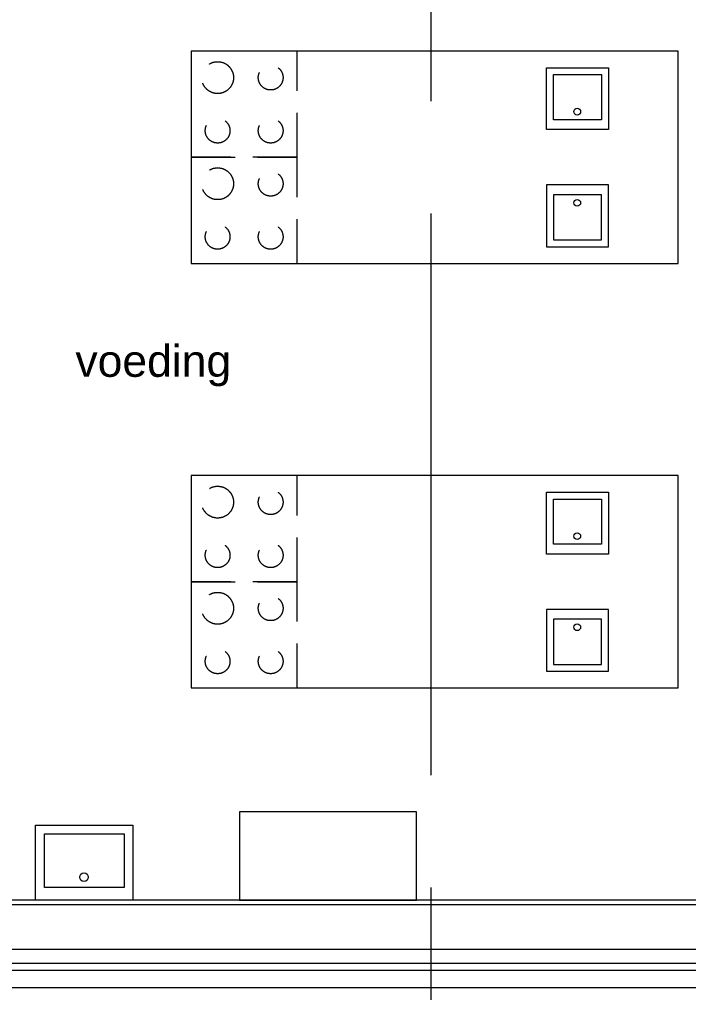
# Model space of a CAD drawing. Header units: millimetres. Extents: x -3528 to 122235, y -25886 to 25397.
# Tile 8 of 22: x 110176 to 113957, y -20723 to -15156. Entities that reach past the tile are written whole.
import ezdxf
from ezdxf.enums import TextEntityAlignment as Align

# ---------------------------------------------------------------- set-up
doc = ezdxf.new("R2010")
doc.units = ezdxf.units.MM
doc.header["$LTSCALE"] = 100
doc.header["$MEASUREMENT"] = 0
doc.linetypes.add('B0704', pattern=[3.75, 2.5, -1.25])
doc.linetypes.add('CENTER', pattern=[50.8, 31.75, -6.35, 6.35, -6.35])
doc.layers.get('0').update_dxf_attribs({"linetype": 'CONTINUOUS'})
for name, color, linetype in [('AL21----_BUITENWAND', 3, 'CONTINUOUS'), ('AL42----_TEGELWERK', 8, 'CONTINUOUS'), ('AL73----_KEUKENINRICHTING', 1, 'CONTINUOUS'), ('AL74----_SANITAIR', 1, 'CONTINUOUS'), ('BL$7----_STRAMIEN', 8, 'CONTINUOUS')]:
    doc.layers.add(name, color=color, linetype=linetype)
doc.styles.add('03_50', font='FUTURALS', dxfattribs={"height": 175})
doc.styles.get("Standard").update_dxf_attribs({"font": 'arial.ttf'})

# ---------------------------------------------------------------- blocks, each defined once
blk = doc.blocks.new('AH74-088')
at = {"color": 0, "linetype": 'ByBlock', "lineweight": -2}
for points in [[(-275, -424.3), (-275, 0), (275, 0), (275, -424.3)], [(225, -374.3), (-225, -374.3), (-225, -71.7), (225, -71.7)]]:
    blk.add_lwpolyline(points, close=True, dxfattribs=at)
blk.add_circle((1.5, -130.4), 24.3, dxfattribs=at)
at = {"color": 0, "linetype": 'ByBlock', "lineweight": -2, "style": '03_50', "flags": 3}
blk.add_attdef('TEKST', (0, 0), '', height=100, dxfattribs=at)

msp = doc.modelspace()

# ---------------------------------------------------------------- linework, layer by layer
at = {"layer": 'AL21----_BUITENWAND'}
msp.add_line((108420, -20490.1), (115665, -20490.1), dxfattribs=at)
for points in [[(114495, -19980.1), (115805, -19980.1), (115805, -20630.1), (108370, -20630.1), (108370, -20530.1), (115705, -20530.1), (115705, -20080.1), (114495, -20080.1)], [(108760, -20410.1), (115585, -20410.1), (115585, -20210.1), (114375, -20210.1), (114375, -20160.1), (108760, -20160.1)]]:
    msp.add_lwpolyline(points, close=True, dxfattribs=at)
at = {"layer": 'AL42----_TEGELWERK'}
msp.add_line((114099, -20133.8), (108346, -20133.8), dxfattribs=at)
at = {"layer": 'AL73----_KEUKENINRICHTING'}
for points in [[(111145, -16533.8), (113899, -16533.8), (113899, -15333.8), (111145, -15333.8)], [(113155.2, -15777.7), (113155.2, -15427.8), (113505.2, -15427.8), (113505.2, -15777.7)], [(113466.3, -15722), (113194.1, -15722), (113194.1, -15466.6), (113466.3, -15466.6)], [(113155.2, -16089.9), (113155.2, -16439.9), (113505.2, -16439.9), (113505.2, -16089.9)], [(113466.3, -16145.7), (113194.1, -16145.7), (113194.1, -16401), (113466.3, -16401)], [(111145, -18933.8), (113899, -18933.8), (113899, -17733.8), (111145, -17733.8)], [(113155.2, -18177.7), (113155.2, -17827.8), (113505.2, -17827.8), (113505.2, -18177.7)], [(113466.3, -18122), (113194.1, -18122), (113194.1, -17866.6), (113466.3, -17866.6)], [(113155.2, -18489.9), (113155.2, -18839.9), (113505.2, -18839.9), (113505.2, -18489.9)], [(113466.3, -18545.7), (113194.1, -18545.7), (113194.1, -18801), (113466.3, -18801)], [(111418.9, -20133.8), (112418.9, -20133.8), (112418.9, -19633.8), (111418.9, -19633.8)]]:
    msp.add_lwpolyline(points, close=True, dxfattribs=at)
at = {"layer": 'AL73----_KEUKENINRICHTING', "linetype": 'B0704'}
for points in [[(111145, -15933.8), (111745, -15933.8), (111745, -15333.8), (111145, -15333.8)], [(111145, -16533.8), (111745, -16533.8), (111745, -15933.8), (111145, -15933.8)], [(111145, -18333.8), (111745, -18333.8), (111745, -17733.8), (111145, -17733.8)], [(111145, -18933.8), (111745, -18933.8), (111745, -18333.8), (111145, -18333.8)]]:
    msp.add_lwpolyline(points, close=True, dxfattribs=at)
for centre, radius in [((111295, -15483.8), 90), ((111595, -15483.8), 70), ((111295, -15783.8), 70), ((111595, -15783.8), 70), ((111295, -16083.8), 90), ((111595, -16083.8), 70), ((111295, -16383.8), 70), ((111595, -16383.8), 70), ((111295, -17883.8), 90), ((111595, -17883.8), 70), ((111295, -18183.8), 70), ((111595, -18183.8), 70), ((111295, -18483.8), 90), ((111595, -18483.8), 70), ((111295, -18783.8), 70), ((111595, -18783.8), 70)]:
    msp.add_circle(centre, radius, dxfattribs=at)
at = {"layer": 'AL73----_KEUKENINRICHTING'}
for centre in [(113329, -15676.3), (113329, -16191.3), (113329, -18076.3), (113329, -18591.3)]:
    msp.add_circle(centre, 18.9, dxfattribs=at)
at = {"layer": 'BL$7----_STRAMIEN', "linetype": 'CENTER'}
for p, q in [((112500, 24388.1), (112500, -24827)), ((90000, -20410.1), (119627.7, -20410.1))]:
    msp.add_line(p, q, dxfattribs=at)

# ---------------------------------------------------------------- block references
at = {"layer": 'AL74----_SANITAIR', "rotation": 180}
msp.add_blockref('AH74-088', (110540.9, -20133.8), dxfattribs=at)

# ---------------------------------------------------------------- texts
at = {"layer": 'AL73----_KEUKENINRICHTING'}
msp.add_text('voeding', height=180, dxfattribs=at).set_placement((110931.3, -17085.3), align=Align.MIDDLE_CENTER)

doc.saveas('drawing.dxf')
